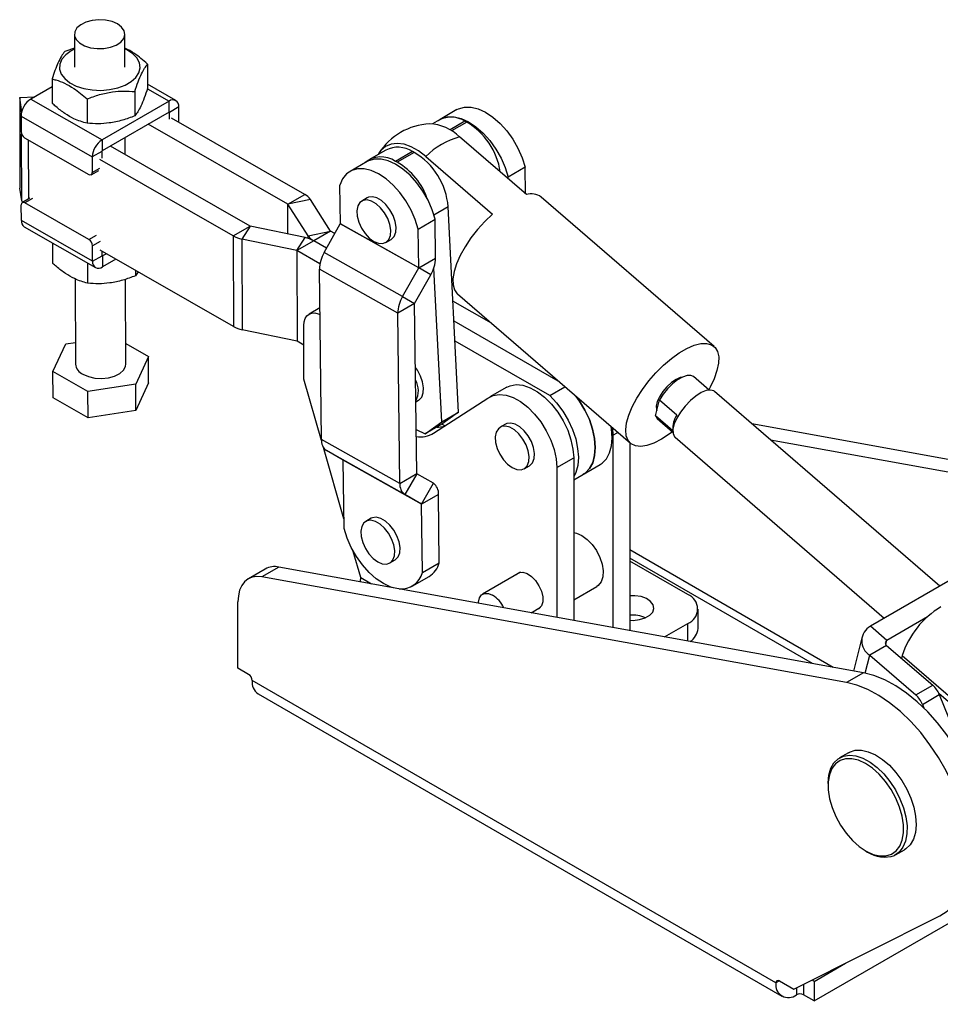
# Model space of a CAD drawing. Extents: x 64 to 763, y 53 to 567.
# Tile 1 of 9: x 121 to 304, y 82 to 278. Entities that reach past the tile are written whole.
import ezdxf

# ---------------------------------------------------------------- set-up
doc = ezdxf.new("R2010")
doc.units = 0
doc.header["$LTSCALE"] = 2
doc.layers.get('0').update_dxf_attribs({"linetype": 'CONTINUOUS'})

msp = doc.modelspace()

# ---------------------------------------------------------------- linework, layer by layer
at = {"color": 7, "linetype": 'CONTINUOUS'}
for p, q in [((132.31105, 274.764098), (132.332092, 268.219669)), ((142.332038, 268.25182), (142.310997, 274.796249)), ((132.319824, 272.035715), (130.394646, 271.355204)), ((146.815315, 268.859937), (146.830841, 264.029928)), ((127.854326, 265.897136), (127.869857, 261.067124)), ((127.859321, 264.344324), (123.635284, 261.90584)), ((152.445355, 261.613206), (146.828266, 264.831757)), ((121.43339, 262.218229), (124.450639, 262.376537)), ((121.811191, 259.73533), (121.43339, 262.218229)), ((121.43339, 262.218229), (121.491248, 244.221055)), ((123.635284, 261.90584), (137.777322, 253.802556)), ((134.7945, 261.920467), (134.810025, 257.090459)), ((144.274995, 263.401867), (144.29052, 258.57186)), ((151.07093, 261.476792), (137.777322, 253.802556)), ((151.0779, 259.308951), (151.07093, 261.476792)), ((153.022707, 260.349706), (151.148874, 259.267966)), ((153.032543, 257.288689), (153.022707, 260.349706)), ((121.697974, 258.533631), (135.840012, 250.430348)), ((121.697974, 258.533631), (121.707837, 255.465931)), ((121.857154, 259.526345), (121.811191, 259.73533)), ((151.0779, 259.308951), (137.784292, 251.634714)), ((151.153209, 257.918179), (151.148874, 259.267966)), ((178.027261, 242.9669), (151.542118, 258.142692)), ((208.232513, 259.810993), (204.873756, 257.872024)), ((174.668504, 241.027931), (146.936494, 256.918168)), ((204.792337, 257.796539), (203.362175, 256.970924)), ((210.173185, 257.328706), (209.820283, 257.507678)), ((122.417568, 254.242713), (135.1454, 246.94976)), ((142.387815, 250.902795), (142.376941, 254.285995)), ((222.007217, 242.965297), (208.761472, 254.406002)), ((137.777322, 253.802556), (137.784292, 251.634714)), ((167.173172, 236.700968), (139.441162, 252.591205)), ((137.713845, 251.512089), (135.840012, 250.430348)), ((135.840012, 250.430348), (135.849874, 247.362648)), ((137.713845, 251.512089), (137.718181, 250.162303)), ((194.088259, 251.791286), (190.729502, 249.852316)), ((199.390458, 251.486668), (196.031701, 249.547699)), ((199.74336, 251.307697), (196.384603, 249.368727)), ((199.74336, 251.307697), (199.390458, 251.486668)), ((202.043957, 250.528063), (215.289703, 239.087358)), ((163.814415, 234.761999), (137.329272, 249.93779)), ((190.374908, 249.502017), (187.01615, 247.563048)), ((196.384603, 249.368727), (196.031701, 249.547699)), ((221.754998, 248.364001), (218.39624, 246.425032)), ((221.818792, 243.128047), (221.754998, 248.364001)), ((135.642728, 246.901765), (137.127652, 247.758994)), ((218.400437, 246.080571), (218.39624, 246.425032)), ((121.869053, 241.738153), (121.491248, 244.221055)), ((185.077755, 237.133504), (184.983848, 244.841137)), ((174.668504, 241.027931), (178.027261, 242.9669)), ((190.408361, 242.290599), (189.347701, 241.678293)), ((259.260218, 212.821406), (224.944814, 242.460532)), ((121.764514, 237.836879), (121.754651, 240.904579)), ((123.446717, 242.222694), (121.961792, 241.365465)), ((135.186957, 234.024514), (122.45912, 241.31747)), ((179.127028, 241.981288), (174.670816, 241.02586)), ((178.692575, 234.766756), (174.670816, 241.02586)), ((183.14879, 235.722183), (179.127028, 241.981288)), ((208.560831, 199.798342), (206.481473, 240.528097)), ((135.906551, 229.733595), (121.764514, 237.836879)), ((122.34186, 236.573384), (136.483897, 228.4701)), ((163.814415, 234.761999), (167.173172, 236.700968)), ((167.176782, 236.699647), (165.532213, 234.133168)), ((178.074544, 234.409975), (167.176782, 236.699647)), ((181.867127, 231.462874), (185.075755, 237.126494)), ((200.630543, 228.401412), (185.075755, 237.126494)), ((200.632543, 228.408422), (185.077755, 237.133504)), ((200.538635, 236.116055), (203.897393, 238.055025)), ((203.991301, 230.347391), (203.897393, 238.055025)), ((163.814415, 234.761999), (163.872277, 216.764822)), ((178.692575, 234.766756), (183.14879, 235.722183)), ((183.151098, 235.720113), (179.792341, 233.781144)), ((184.002586, 235.232217), (183.151098, 235.720113)), ((200.632543, 228.408422), (200.538635, 236.116055)), ((127.95895, 233.354831), (127.971899, 229.326652)), ((135.906551, 229.733595), (135.896689, 232.801297)), ((176.429977, 231.843495), (165.532213, 234.133168)), ((165.532213, 234.133168), (165.590072, 216.135993)), ((176.429977, 231.843495), (178.074544, 234.409975)), ((179.792341, 233.781144), (176.433584, 231.842175)), ((182.350178, 232.315522), (179.792341, 233.781144)), ((194.109814, 233.429176), (195.170474, 234.041481)), ((135.906551, 229.733595), (137.780384, 230.815336)), ((163.872277, 216.764822), (137.387135, 231.940613)), ((137.780384, 230.815336), (137.777482, 231.716947)), ((138.634007, 231.226165), (137.851358, 230.774352)), ((137.851358, 230.774352), (137.858323, 228.606512)), ((176.429977, 231.843495), (176.487836, 213.846319)), ((176.433584, 231.842175), (176.491447, 213.844998)), ((181.019151, 229.214679), (176.433584, 231.842175)), ((197.421914, 222.737793), (181.867127, 231.462874)), ((134.899124, 229.378162), (134.912073, 225.349984)), ((140.52212, 230.144289), (137.858323, 228.606512)), ((200.632543, 228.408422), (203.991301, 230.347391)), ((144.389039, 227.928574), (144.392568, 226.831383)), ((144.944837, 227.610105), (144.392568, 226.831383)), ((196.469805, 219.401161), (180.915017, 228.126241)), ((181.326325, 194.367704), (180.915017, 228.126241)), ((197.421914, 222.737793), (200.630543, 228.401412)), ((199.830562, 221.347138), (203.039191, 227.010758)), ((203.039191, 227.010758), (200.630543, 228.401412)), ((205.202073, 197.859372), (203.645145, 228.355954)), ((132.467151, 226.209542), (132.521452, 209.319822)), ((142.521404, 209.35197), (142.467351, 226.164099)), ((207.415176, 226.071015), (207.21052, 226.247784)), ((197.421914, 222.737793), (199.830562, 221.347138)), ((208.341875, 223.238087), (242.657281, 193.598959)), ((199.828562, 221.340129), (196.469805, 219.401161)), ((200.239869, 187.58159), (199.828562, 221.340129)), ((215.05627, 217.438685), (207.437373, 221.804257)), ((181.008231, 220.475448), (178.866578, 219.239097)), ((196.881113, 185.642622), (196.469805, 219.401161)), ((177.830843, 206.334842), (177.830843, 216.949872)), ((228.345093, 205.960775), (207.640559, 217.824321)), ((214.9362, 217.507485), (214.934336, 217.544003)), ((176.487836, 213.846319), (165.590072, 216.135993)), ((128.040931, 207.854498), (130.581257, 213.312563)), ((130.581257, 213.312563), (132.507651, 213.613578)), ((142.508413, 213.392043), (147.001921, 210.817297)), ((177.830842, 213.077535), (176.491447, 213.844998)), ((226.636268, 203.076407), (207.843744, 213.844385)), ((147.001921, 210.817297), (144.4616, 205.359229)), ((147.018753, 205.581755), (147.001921, 210.817297)), ((134.981105, 203.877828), (128.040931, 207.854498)), ((128.057763, 202.618956), (128.040931, 207.854498)), ((144.4616, 205.359229), (134.981105, 203.877828)), ((144.478432, 200.123687), (144.4616, 205.359229)), ((147.018753, 205.581755), (144.478432, 200.123687)), ((181.335659, 194.130235), (177.830843, 206.334842)), ((252.903591, 206.683721), (252.858326, 206.722818)), ((258.264848, 204.167255), (255.186271, 206.826305)), ((134.997937, 198.642286), (134.981105, 203.877828)), ((218.116453, 204.739677), (214.757695, 202.800707)), ((226.636268, 203.076407), (229.662141, 204.823206)), ((304.05671, 165.276292), (259.356426, 203.885118)), ((134.997937, 198.642286), (128.057763, 202.618956)), ((200.06598, 201.853767), (200.620734, 202.17402)), ((203.60245, 195.606623), (214.366177, 202.539945)), ((247.665546, 199.032225), (248.445677, 202.213664)), ((248.445677, 202.213664), (251.877218, 199.249751)), ((144.478432, 200.123687), (134.997937, 198.642286)), ((205.202073, 197.859372), (208.560831, 199.798342)), ((208.560831, 199.798342), (205.246168, 197.389121)), ((247.759785, 200.819862), (248.043755, 200.57459)), ((201.88741, 195.450151), (205.202073, 197.859372)), ((205.246168, 197.389121), (201.88741, 195.450151)), ((205.824045, 197.037635), (205.228463, 197.378899)), ((217.876192, 197.398728), (216.815532, 196.786421)), ((251.072413, 196.089625), (247.665546, 199.032225)), ((247.99602, 198.501625), (251.0746, 195.842574)), ((266.747524, 197.50123), (337.65714, 184.673401)), ((200.133161, 196.339806), (201.88741, 195.450151)), ((239.077795, 196.690655), (239.175514, 195.214963)), ((196.881113, 185.642622), (181.326325, 194.367704)), ((239.175514, 195.214963), (239.175514, 157.052735)), ((242.534271, 193.705205), (242.534271, 156.445124)), ((251.512518, 194.803647), (293.053028, 158.924002)), ((270.477015, 194.279967), (334.298381, 182.73443)), ((185.790715, 178.616667), (181.718792, 192.79607)), ((197.90066, 183.444202), (182.345873, 192.169284)), ((185.646725, 190.263508), (182.345873, 192.169284)), ((201.201513, 181.538426), (185.646725, 190.263508)), ((201.203655, 181.533807), (185.648867, 190.258889)), ((185.814124, 176.6953), (185.648867, 190.258889)), ((228.035423, 188.783925), (231.39418, 190.722894)), ((231.39418, 190.722894), (231.39418, 158.460411)), ((196.881113, 185.642622), (200.239869, 187.58159)), ((200.242012, 187.576972), (197.90066, 183.444202)), ((203.542865, 185.671196), (200.242012, 187.576972)), ((221.577644, 188.537306), (222.638305, 189.149612)), ((228.035423, 188.783925), (228.035423, 159.068022)), ((231.39418, 186.354553), (236.644442, 189.385465)), ((201.201513, 181.538426), (203.542865, 185.671196)), ((338.359514, 185.078881), (290.276251, 157.321003)), ((201.201513, 181.538426), (197.90066, 183.444202)), ((204.562412, 183.472776), (201.203655, 181.533807)), ((204.727668, 169.909187), (204.562412, 183.472776)), ((201.368911, 167.970218), (201.203655, 181.533807)), ((191.182912, 178.718482), (190.122252, 178.106176)), ((189.14174, 166.947597), (187.64987, 172.142643)), ((194.884365, 169.857062), (195.945024, 170.469368)), ((254.023178, 163.578938), (242.534272, 170.211342)), ((170.181178, 168.657057), (166.822419, 166.718087)), ((172.885042, 169.044946), (169.526283, 167.105976)), ((288.891474, 148.058926), (172.885042, 169.044946)), ((201.368911, 167.970218), (204.727668, 169.909187)), ((285.532715, 146.119956), (169.526283, 167.105976)), ((189.144547, 166.94224), (189.14174, 166.947597)), ((199.336608, 165.248305), (202.695366, 167.187274)), ((220.828768, 168.011165), (213.309243, 163.670235)), ((231.39418, 162.563757), (235.986506, 165.21485)), ((164.750945, 148.985276), (164.750945, 162.139638)), ((222.936314, 159.990472), (224.828443, 161.082775)), ((256.073429, 156.842941), (256.073429, 160.721509)), ((301.636575, 159.181523), (293.536215, 154.505285)), ((249.410432, 155.2012), (254.023177, 157.864081)), ((293.536215, 154.505285), (290.276251, 157.321003)), ((288.637974, 155.28191), (286.952795, 148.409639)), ((293.515418, 153.504299), (290.156662, 151.565331)), ((293.515418, 153.504299), (302.654245, 145.610851)), ((290.156662, 151.565331), (299.295489, 143.671882)), ((296.593721, 151.50259), (296.460758, 150.960331)), ((296.593721, 151.50259), (375.519163, 83.33259)), ((166.872266, 147.760663), (164.750945, 148.985276)), ((271.524067, 86.529928), (167.579373, 146.535923)), ((288.891474, 148.058926), (285.532715, 146.119956)), ((299.295489, 143.671882), (302.654245, 145.610851)), ((168.770472, 143.903312), (272.715166, 83.897317)), ((300.601778, 141.804384), (303.960534, 143.743353)), ((375.26329, 82.289102), (303.871059, 143.952466)), ((303.960534, 143.743353), (309.246455, 130.560771)), ((300.601778, 141.804384), (300.875143, 141.122635)), ((285.945817, 132.218142), (284.178052, 131.197633)), ((281.876118, 126.109837), (281.876123, 125.701629)), ((289.379073, 112.70473), (289.732564, 112.500597)), ((295.289647, 111.949698), (297.057413, 112.970207)), ((279.125467, 82.95738), (313.14175, 102.594562)), ((275.108366, 85.277292), (304.061313, 99.839917)), ((279.125467, 86.835947), (285.340496, 90.423808)), ((272.231175, 86.938259), (275.108366, 85.277292)), ((279.125467, 86.835947), (278.697929, 87.08276)), ((279.125467, 86.835947), (279.125467, 82.95738)), ((279.125467, 82.95738), (277.004148, 84.181991))]:
    msp.add_line(p, q, dxfattribs=at)
at = {"color": 8, "linetype": 'CONTINUOUS'}
for p, q in [((146.794889, 263.926932), (151.07093, 261.476792)), ((121.811191, 259.73533), (121.929592, 259.741541)), ((121.812371, 259.369238), (121.811191, 259.73533)), ((151.077619, 259.308794), (151.148874, 259.267966)), ((209.820283, 257.507678), (206.848952, 255.792365)), ((210.173185, 257.328706), (207.170618, 255.595361)), ((121.869053, 241.738153), (121.826585, 254.947486)), ((123.23848, 242.10248), (123.20089, 253.793876)), ((135.849874, 247.362648), (137.334799, 248.219876)), ((123.944044, 242.174699), (122.45912, 241.31747)), ((174.687491, 235.121611), (174.668504, 241.027931)), ((174.689798, 235.121126), (174.670816, 241.02586)), ((206.481473, 240.528097), (203.661114, 238.899939)), ((135.186957, 234.024514), (136.671882, 234.881742)), ((178.694237, 234.249977), (178.692575, 234.766756)), ((137.381613, 233.658525), (135.896689, 232.801297)), ((137.851358, 230.774352), (137.780383, 230.81502)), ((239.175514, 195.214963), (240.141008, 195.77233)), ((282.926544, 149.138006), (242.534271, 172.455969)), ((278.806929, 149.88326), (242.534272, 170.823019)), ((189.14174, 166.947597), (191.269865, 165.719057)), ((254.023177, 154.366736), (254.023177, 157.864081)), ((293.339842, 153.704458), (293.536215, 154.505285)), ((289.278332, 147.983427), (290.156662, 151.565331)), ((272.231288, 86.938198), (271.524067, 86.529928)), ((277.004148, 86.230824), (277.004148, 84.181991)), ((275.589931, 85.519512), (275.589931, 84.181991))]:
    msp.add_line(p, q, dxfattribs=at)
at = {"color": 7, "linetype": 'CONTINUOUS', "flags": 128}
for points in [[(140.846557, 276.821194), (139.761583, 277.292066), (138.49486, 277.576643), (137.140337, 277.65382), (135.798475, 277.51787), (134.568791, 277.178877), (133.542485, 276.661986), (132.795674, 276.005528), (132.383748, 275.25819), (132.337253, 274.475402), (132.659644, 273.715214), (133.327003, 273.034011), (134.289842, 272.482311), (135.476745, 272.101037), (136.799687, 271.91846), (138.160558, 271.948121), (139.458416, 272.187827), (140.59702, 272.61979), (141.491912, 273.211981), (142.076728, 273.920478), (142.308094, 274.692734), (142.168849, 275.471474), (141.669323, 276.198946), (140.846557, 276.821194)], [(132.320546, 271.811374), (131.675252, 271.477056), (130.591447, 270.699263), (129.822827, 269.806278), (129.405329, 268.839857), (129.358481, 267.845185), (129.684468, 266.868776), (130.368047, 265.956286), (131.377252, 265.150383), (132.664903, 264.488746), (134.170782, 264.002314), (135.824481, 263.713833), (137.54867, 263.636793), (139.262735, 263.774792), (140.886523, 264.121382), (142.344106, 264.660355), (143.567333, 265.366509), (144.499007, 266.206825), (145.095561, 267.142011), (145.329101, 268.128341), (145.188714, 269.119689), (144.680954, 270.069708), (143.82957, 270.933971), (142.674369, 271.672069), (142.320492, 271.843525)], [(208.232513, 259.810993), (208.544027, 259.972416), (209.718003, 260.310305), (211.030242, 260.309785), (212.438505, 259.970875), (213.897459, 259.304479), (215.360143, 258.332052), (216.779471, 257.084895), (218.109757, 255.603154), (219.30818, 253.934523), (220.336163, 252.132721), (221.160615, 250.255737), (221.754998, 248.364001)], [(204.508626, 257.632758), (205.18527, 258.033447), (206.359245, 258.371335), (207.671485, 258.370815), (209.079748, 258.031906), (210.538702, 257.36551), (212.001386, 256.393083), (213.420714, 255.145925), (214.751, 253.664185), (215.949423, 251.995554), (216.977405, 250.193752), (217.801858, 248.316768), (218.39624, 246.425032)], [(202.043957, 250.528063), (200.609807, 251.616238), (199.158308, 252.422895), (197.733564, 252.923524), (196.378864, 253.102914), (195.135371, 252.955613), (194.040867, 252.4861), (193.128609, 251.708635), (192.567181, 250.913188)], [(203.897393, 238.055025), (203.30301, 239.946761), (202.478558, 241.823745), (201.450575, 243.625547), (200.252152, 245.294178), (198.921866, 246.775918), (197.502538, 248.023076), (196.039854, 248.995503), (194.5809, 249.661899), (193.172637, 250.000809), (191.860397, 250.001329), (190.686422, 249.66344), (190.374908, 249.502017)], [(200.538635, 236.116055), (199.944252, 238.007792), (199.1198, 239.884775), (198.091817, 241.686578), (196.893395, 243.355209), (195.563109, 244.836949), (194.143781, 246.084107), (192.681097, 247.056534), (191.222143, 247.72293), (189.813879, 248.061839), (188.50164, 248.062359), (187.327664, 247.724471), (186.329742, 247.059049), (185.539995, 246.087513), (184.983848, 244.841137)], [(195.170474, 234.041481), (195.250577, 234.090948), (195.779456, 234.650839), (196.086576, 235.471436), (196.149162, 236.491881), (195.962571, 237.636489), (195.540642, 238.820373), (194.914666, 239.955728), (194.131071, 240.95835), (193.247972, 241.753876), (192.330863, 242.283312), (191.447763, 242.507391), (190.664168, 242.409488), (190.408361, 242.290599)], [(121.869053, 241.738153), (121.923253, 241.501483), (121.969448, 241.369885)], [(191.728757, 233.664959), (192.637324, 233.284662), (193.478506, 233.220981), (194.189917, 233.478642), (194.718796, 234.038533), (195.025917, 234.85913), (195.088503, 235.879575), (194.901911, 237.024183), (194.479982, 238.208067), (193.854006, 239.343422), (193.070411, 240.346044), (192.187312, 241.14157), (191.270203, 241.671006), (190.387103, 241.895085), (189.603509, 241.797182), (188.977533, 241.384563), (188.555604, 240.687829), (188.369012, 239.758655), (188.431597, 238.66595), (188.738719, 237.490758), (189.267597, 236.320237), (189.979008, 235.241198), (190.820191, 234.333671), (191.728757, 233.664959)], [(215.289703, 239.087358), (213.766559, 237.629392), (212.326002, 236.034197), (211.009387, 234.34757), (209.85451, 232.617934), (208.894527, 230.894939), (208.156995, 229.228048), (207.663088, 227.66512), (207.426986, 226.251015), (207.455466, 225.026335), (207.747709, 224.026234), (208.295328, 223.279426), (208.341875, 223.238087)], [(177.830843, 216.949872), (177.898776, 217.707151), (178.099969, 218.356892), (178.426686, 218.874128), (178.866375, 219.23898), (179.402138, 219.437427), (180.013386, 219.461844), (180.676627, 219.311292), (181.024138, 219.169953)], [(248.796719, 194.393251), (247.310147, 193.643941), (245.928539, 193.169836), (244.69164, 192.984573), (243.635037, 193.093481), (242.789121, 193.49343), (242.178231, 194.172911), (241.819941, 195.112378), (241.724558, 196.284804), (241.894826, 197.65646), (242.325845, 199.187889), (243.00522, 200.835029), (243.913402, 202.5505), (245.024265, 204.284947), (246.305854, 205.988476), (247.721297, 207.612078), (249.229875, 209.109046), (250.788191, 210.436313), (252.351412, 211.555701), (253.874569, 212.435001), (255.313846, 213.048918), (256.627832, 213.379796), (257.778731, 213.418111), (258.73343, 213.162763), (259.464465, 212.621098), (259.950807, 211.808697), (260.178464, 210.748932), (260.140885, 209.472292), (259.839155, 208.015501), (259.281952, 206.420471), (258.485303, 204.733087), (258.204657, 204.219244)], [(133.985892, 207.294876), (135.070872, 206.824001), (136.337594, 206.539424), (137.692117, 206.462248), (139.033979, 206.598198), (140.263663, 206.937189), (141.289969, 207.454082), (142.03678, 208.110538), (142.448706, 208.857878), (142.521404, 209.35197)], [(200.620734, 202.17402), (200.700838, 202.223484), (201.229716, 202.783375), (201.536838, 203.603973), (201.599423, 204.624417), (201.412832, 205.769026), (200.990902, 206.95291), (200.364927, 208.088265), (199.983558, 208.618613)], [(218.116453, 204.739677), (218.771442, 205.036862), (219.986742, 205.252539), (221.32849, 205.118429), (222.749938, 204.639206), (224.201561, 203.831566), (225.632783, 202.723649), (226.993737, 201.354055), (228.237007, 199.770503), (229.319275, 198.028167), (230.202833, 196.187752), (230.856898, 194.313379), (231.25868, 192.470356), (231.39418, 190.722894)], [(251.707799, 206.264868), (250.800912, 205.635111), (249.90681, 204.808904), (249.097932, 203.853176), (248.439806, 202.845356), (247.985747, 201.867093), (247.772547, 200.997639), (247.817471, 200.307433), (247.920656, 200.072583)], [(255.186271, 206.826305), (254.649138, 207.070253), (253.904401, 207.042943), (253.011714, 206.735565), (252.028171, 206.167778), (251.016676, 205.375895), (250.041923, 204.410565), (249.166256, 203.333525), (248.445677, 202.213664)], [(253.036761, 206.747171), (252.554004, 206.64715), (251.707799, 206.264868)], [(214.366177, 202.539945), (215.412685, 203.097893), (216.627985, 203.313569), (217.969733, 203.17946), (219.391181, 202.700237), (220.842804, 201.892597), (222.274025, 200.784679), (223.63498, 199.415085), (224.87825, 197.831533), (225.960518, 196.089197), (226.844075, 194.248782), (227.498141, 192.37441), (227.899922, 190.531386), (228.035423, 188.783925)], [(259.356426, 203.885118), (259.226441, 203.981256), (258.570216, 204.173772), (257.716959, 204.062841), (256.720284, 203.65543), (255.642819, 202.977141), (254.552262, 202.070592), (253.517136, 200.992745), (252.602484, 199.811327), (251.865779, 198.600565), (251.353305, 197.436543), (251.097266, 196.392397), (251.11375, 195.533736), (251.40172, 194.914511), (251.512518, 194.803647)], [(226.636268, 203.076407), (227.987746, 201.637653), (229.215564, 200.002015), (230.2802, 198.22214), (231.147384, 196.355324), (231.789201, 194.461658), (232.18499, 192.6021), (232.322014, 190.836506), (232.195859, 189.221711), (231.810587, 187.809695), (231.394181, 186.96845)], [(233.285685, 187.446496), (233.678998, 187.706786), (234.537357, 188.584879), (235.169344, 189.748664), (235.554616, 191.160681), (235.680771, 192.775475), (235.543747, 194.541069), (235.147958, 196.400628), (234.506141, 198.294294), (233.638957, 200.161109), (232.574321, 201.940984), (231.885974, 202.902423)], [(231.95458, 202.811981), (232.574321, 201.940984), (233.638957, 200.161109), (234.506141, 198.294294), (235.147958, 196.400628), (235.543747, 194.541069), (235.680771, 192.775475), (235.554616, 191.160681), (235.169344, 189.748664), (234.537357, 188.584879), (233.678998, 187.706786), (233.285685, 187.446496)], [(222.638305, 189.149612), (222.718409, 189.199077), (223.247287, 189.758968), (223.554409, 190.579565), (223.616994, 191.60001), (223.430403, 192.744618), (223.008474, 193.928502), (222.382498, 195.063857), (221.598903, 196.066478), (220.715802, 196.862008), (219.798695, 197.391443), (218.915595, 197.615519), (218.132, 197.517617), (217.876192, 197.398728)], [(247.665546, 199.032225), (247.983997, 198.512183), (247.99602, 198.501625)], [(204.27394, 196.827864), (204.546795, 196.828778), (205.791452, 197.016641)], [(219.196588, 188.773088), (220.105155, 188.39279), (220.946337, 188.32911), (221.657748, 188.58677), (222.186627, 189.146661), (222.493748, 189.967259), (222.556334, 190.987703), (222.369743, 192.132312), (221.947813, 193.316196), (221.321838, 194.45155), (220.538242, 195.454172), (219.655142, 196.249702), (218.738035, 196.779136), (217.854934, 197.003213), (217.071339, 196.905311), (216.445364, 196.492692), (216.023434, 195.795958), (215.836843, 194.866783), (215.899429, 193.774079), (216.20655, 192.598886), (216.735428, 191.428365), (217.44684, 190.349327), (218.288022, 189.441798), (219.196588, 188.773088)], [(236.644442, 189.385465), (237.037755, 189.645755), (237.896114, 190.523848), (238.528101, 191.687634), (238.913373, 193.09965), (239.039528, 194.714445), (238.902504, 196.480038), (238.834134, 196.901111)], [(251.014409, 195.894562), (250.345488, 195.396207), (248.796719, 194.393251)], [(192.503308, 170.092842), (193.411874, 169.712546), (194.253057, 169.648864), (194.964468, 169.906525), (195.493346, 170.466416), (195.800468, 171.287013), (195.863053, 172.307458), (195.676462, 173.452066), (195.254532, 174.635951), (194.628557, 175.771305), (193.844962, 176.773927), (192.961862, 177.569457), (192.044754, 178.098892), (191.161654, 178.322968), (190.378058, 178.225066), (189.752083, 177.812447), (189.330153, 177.115712), (189.143563, 176.186538), (189.206148, 175.093833), (189.51327, 173.918641), (190.042148, 172.74812), (190.753559, 171.669081), (191.594742, 170.761554), (192.503308, 170.092842)], [(195.945024, 170.469368), (196.025128, 170.518831), (196.554006, 171.078722), (196.861127, 171.899319), (196.923713, 172.919764), (196.737122, 174.064372), (196.315192, 175.248256), (195.689217, 176.383611), (194.905622, 177.386233), (194.022521, 178.181763), (193.105414, 178.711198), (192.222314, 178.935274), (191.438718, 178.837372), (191.182912, 178.718482)], [(195.651003, 164.92649), (195.130616, 165.088426), (193.671662, 165.754822), (192.208978, 166.727249), (190.78965, 167.974406), (189.459364, 169.456147), (188.260941, 171.124775), (187.232958, 172.92658), (186.408506, 174.803561), (185.814124, 176.6953)], [(231.39418, 175.871497), (231.931649, 175.765566), (232.98675, 175.310386)], [(232.98675, 175.310386), (234.041852, 174.547372), (235.030658, 173.52446), (235.891037, 172.30593), (236.56893, 170.968341), (237.021741, 169.595741), (237.221019, 168.274378), (237.154241, 167.087275), (236.825607, 166.109021), (236.255761, 165.401085), (235.986506, 165.21485)], [(219.928696, 167.491565), (219.983189, 167.555885), (220.570986, 167.948095), (221.319395, 168.015015), (222.161916, 167.750699), (223.023688, 167.178632), (223.828138, 166.349648), (224.503787, 165.337403), (224.990602, 164.23184), (225.245326, 163.131192), (225.245326, 162.133261), (224.990602, 161.326714), (224.503787, 160.783215), (223.92837, 160.563173)], [(169.526283, 167.105976), (168.521201, 167.184277), (167.595278, 167.043701), (166.770722, 166.687618), (166.067308, 166.124568), (165.501904, 165.368054), (165.088072, 164.436216), (164.835735, 163.351406), (164.750945, 162.139638)], [(212.480901, 161.881898), (212.488562, 162.078371), (212.676173, 162.919252), (213.097727, 163.519049), (213.715771, 163.824471), (214.475387, 163.808379), (215.309081, 163.472203)], [(242.534271, 158.4912), (243.221934, 158.473854), (244.466707, 158.609819), (245.586758, 158.951553), (246.482562, 159.468689), (247.074526, 160.115281), (247.31005, 160.833873), (247.168206, 161.560617), (246.6616, 162.230937), (245.835244, 162.785274), (244.762562, 163.174371), (243.53887, 163.363657), (242.534272, 163.360022)], [(307.859315, 102.015875), (308.916485, 102.734634), (310.216525, 103.994927), (311.302028, 105.542158), (312.15782, 107.354717), (312.771941, 109.407281), (313.135827, 111.671165), (313.244376, 114.11475), (313.096082, 116.70389), (312.693011, 119.402416), (312.04081, 122.172618), (311.148571, 124.975802), (310.028772, 127.772801), (308.697047, 130.524541), (307.172016, 133.19257), (305.474973, 135.73962), (303.629626, 138.130108), (301.661769, 140.330627), (299.598891, 142.310436), (297.469812, 144.041875), (295.304275, 145.500757), (293.132532, 146.6667), (290.984929, 147.523414), (288.891474, 148.058926)], [(304.061313, 99.839917), (305.557726, 100.795664), (306.857767, 102.055956), (307.943269, 103.603188), (308.799061, 105.415747), (309.413183, 107.468311), (309.777068, 109.732195), (309.885617, 112.17578), (309.737324, 114.76492), (309.334252, 117.463446), (308.682051, 120.233648), (307.789813, 123.036832), (306.670013, 125.833831), (305.338288, 128.585571), (303.813257, 131.2536), (302.116215, 133.80065), (300.270867, 136.191138), (298.30301, 138.391657), (296.240133, 140.371465), (294.111053, 142.102905), (291.945516, 143.561787), (289.773773, 144.72773), (287.62617, 145.584444), (285.532715, 146.119956)], [(281.876118, 126.109837), (281.877108, 126.253097), (282.025613, 127.785044), (282.421856, 129.117357), (283.053121, 130.207206), (283.899114, 131.019563), (284.932628, 131.528328), (286.120463, 131.717139), (287.424445, 131.579924), (288.802636, 131.12111), (290.210762, 130.35543), (291.603568, 129.307493), (292.936273, 128.010988), (294.166044, 126.507585), (295.253369, 124.845596), (296.163288, 123.078448), (296.866561, 121.262934), (297.340587, 119.457405), (297.570118, 117.719898), (297.547791, 116.106252), (297.274311, 114.668336), (296.758476, 113.452363), (296.01687, 112.497411), (295.073318, 111.834179), (295.073318, 111.834179)], [(294.479516, 112.0683), (295.404324, 112.724659), (296.123992, 113.675409), (296.614012, 114.888173), (296.857694, 116.321656), (296.846747, 117.927036), (296.581527, 119.649653), (296.071087, 121.430835), (295.3328, 123.20993), (294.391809, 124.926354), (293.280154, 126.521656), (292.035695, 127.94151), (290.700809, 129.137564), (289.320953, 130.069089), (287.94312, 130.704361), (286.614219, 131.021752), (285.379527, 131.010443), (284.281064, 130.670831), (283.356257, 130.014472), (282.636589, 129.063722), (282.146569, 127.850958), (281.902886, 126.417476), (281.913844, 124.81209), (282.179053, 123.089478), (282.689494, 121.308296), (283.42778, 119.529201), (284.368772, 117.812778), (285.480427, 116.217475), (286.724897, 114.797615), (288.059782, 113.601561), (289.439638, 112.670037), (290.817472, 112.034764), (292.146362, 111.717379), (293.381054, 111.728689), (294.479516, 112.0683)], [(285.945817, 132.218142), (286.162147, 132.33366), (287.27731, 132.683858), (288.52825, 132.709763), (289.874757, 132.410544), (291.273548, 131.795822), (292.679672, 130.885349), (294.047938, 129.708388), (295.334355, 128.302776), (296.497587, 126.713682), (297.50025, 124.992181), (298.310101, 123.193612), (298.901126, 121.375774), (299.254328, 119.597096), (299.358346, 117.914748), (299.209842, 116.382802), (298.813598, 115.050488), (298.182333, 113.96064), (297.33634, 113.148282), (297.057413, 112.970207)]]:
    msp.add_lwpolyline(points, dxfattribs=at)
at = {"color": 7, "linetype": 'CONTINUOUS'}
for centre, radius, start, end in [((125.906911, 258.358216), 4.212591, 122.63239185, 177.61347132), ((151.83081, 260.539187), 1.206864, 350.96705913, 129.02295202), ((151.105532, 259.274856), 0.043886, 350.96722624, 129.02300262), ((207.044819, 253.100564), 5.208248, 57.79854185, 115.62528241), ((203.397598, 244.290013), 12.7, 92.73362447, 147.26099899), ((202.521065, 248.127359), 8.852346, 45.17499702, 88.24677317), ((203.082368, 245.377708), 13.89626, 8.54194053, 59.31831615), ((123.242863, 255.539072), 1.536768, 182.72796402, 237.51812899), ((213.066126, 239.192176), 15.81109, 105.79852084, 134.19610263), ((140.048949, 250.254933), 4.212591, 122.63239185, 177.61347132), ((196.472418, 246.992582), 5.358336, 57.00406572, 116.41974046), ((137.866851, 251.505737), 0.153138, 122.62344714, 177.62270237), ((193.184323, 245.323755), 5.094042, 56.01593161, 129.56558082), ((192.742801, 239.436057), 13.782005, 4.54469178, 59.47267394), ((189.570118, 237.671731), 13.537242, 18.4453662, 59.77560081), ((135.419246, 247.289955), 0.43672, 231.16710024, 9.5815388), ((176.540308, 240.20135), 3.139951, 34.53209958, 61.73442282), ((222.966271, 239.746337), 3.358793, 53.90941829, 106.59084654), ((122.185275, 240.977278), 0.436717, 51.16686158, 189.58249651), ((174.66536, 241.022096), 0.006628, 34.60379655, 61.68704732), ((123.119821, 237.692523), 1.362973, 173.92024413, 235.19519874), ((167.179222, 236.711902), 0.012496, 241.0430846, 258.73860201), ((185.063447, 237.133796), 0.014311, 329.32112349, 358.83181879), ((166.684755, 239.942303), 5.922364, 241.00972576, 258.77814615), ((181.279305, 236.546707), 3.139968, 214.53217473, 241.73435118), ((183.154217, 235.725914), 0.006586, 214.51242992, 241.7419649), ((134.361634, 232.728139), 1.536798, 2.72854794, 57.51756053), ((176.92199, 228.60081), 5.922396, 61.00977252, 78.77809711), ((137.823726, 230.808446), 0.043886, 170.96672046, 309.02442917), ((176.427561, 231.831301), 0.01243, 61.01430357, 78.79166594), ((187.742181, 227.982266), 6.828682, 149.35587523, 178.79189356), ((137.098444, 229.544113), 1.20686, 170.96693451, 309.02304311), ((197.164119, 230.491371), 6.8287, 329.35591076, 358.79185274), ((200.6182, 228.408724), 0.014347, 329.35876274, 358.79417954), ((203.296975, 219.257185), 6.828688, 149.35589445, 178.79188652), ((199.84291, 221.339824), 0.014352, 149.35824877, 178.77981727), ((166.742626, 221.945159), 5.922398, 241.009807, 258.77809764), ((176.485413, 213.834108), 0.01245, 61.01357541, 78.77680615), ((134.98708, 209.560948), 2.47739, 185.58548273, 246.16336727), ((196.211003, 204.035492), 4.350704, 332.32630113, 29.06978764), ((255.760027, 196.591153), 4.705779, 145.60017498, 185.39243001), ((201.006882, 199.870705), 4.991931, 260.11672664, 301.32907891), ((183.770378, 194.165543), 2.4524, 175.27151785, 234.48882337), ((185.643731, 190.259313), 0.005154, 355.28281311, 54.48130447), ((200.245009, 187.581168), 0.005157, 175.30821865, 234.46802285), ((199.325167, 185.44046), 2.4524, 175.2715167, 234.48879349), ((202.11836, 183.674937), 2.452399, 355.27151888, 54.48882712), ((201.198525, 181.534234), 0.005148, 355.24410784, 54.51508659), ((172.055089, 165.212428), 3.921353, 77.78095629, 118.54660908), ((200.289575, 171.103207), 4.595906, 301.56488261, 344.94176539), ((186.556531, 166.997543), 2.588606, 340.4302375, 358.77583908), ((197.193933, 169.005725), 4.301478, 264.15606789, 346.07020165), ((212.121958, 158.431717), 5.963577, 25.19755026, 57.69463768), ((252.938687, 160.721509), 3.056308, 290.78342191, 69.21655168), ((313.374876, 146.025763), 17.652274, 121.04841288, 161.92499177), ((243.089405, 152.838825), 6.665785, 67.25686577, 94.77718604), ((252.751071, 157.128413), 3.334599, 301.41038554, 355.08895285), ((291.936124, 154.407436), 3.353215, 119.67038286, 237.94902232), ((293.82489, 153.998578), 0.583168, 119.67061606, 237.94893013), ((166.044167, 146.466063), 1.536794, 2.60543731, 57.39474769), ((170.327325, 146.193451), 2.769211, 172.89597154, 235.79184394), ((299.375704, 141.926943), 4.931532, 21.61239345, 48.33210762), ((296.016948, 139.987974), 4.931532, 21.61239345, 48.33210762), ((293.076895, 117.568533), 6.071945, 236.57918277, 289.19563473), ((274.002745, 86.127848), 2.511079, 170.78598931, 309.20325894), ((271.955141, 86.599852), 0.436709, 50.79636802, 189.21364438), ((276.297039, 82.817265), 1.537037, 62.6098965, 117.3901035)]:
    msp.add_arc(centre, radius, start, end, dxfattribs=at)
for points, knots in [([(146.815315, 268.859937), (145.947561, 269.590228), (144.505109, 270.804175), (142.969265, 271.744305), (142.354202, 271.976355), (142.320022, 271.98925)], [0, 0, 0, 0, 0.5878032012, 0.9770934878, 1, 1, 1, 1]), ([(130.394646, 271.355204), (130.173589, 271.060863), (129.726681, 270.465797), (129.06582, 269.179483), (128.435119, 267.628297), (128.049103, 266.477704), (127.854326, 265.897136)], [0, 0, 0, 0, 0.2646050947, 0.5349477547, 0.7653431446, 1, 1, 1, 1]), ([(144.274995, 263.401867), (144.494899, 264.054971), (144.939476, 265.375339), (145.599483, 266.926989), (146.231431, 268.088713), (146.619502, 268.601297), (146.815315, 268.859937)], [0, 0, 0, 0, 0.2646050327, 0.5349478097, 0.7653433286, 1, 1, 1, 1]), ([(127.854326, 265.897136), (128.105923, 265.832851), (128.926246, 265.623253), (130.365117, 265.081933), (132.465219, 263.91082), (133.925113, 262.663351), (134.7945, 261.920467)], [0, 0, 0, 0, 0.1113113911, 0.3629258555, 0.6206141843, 1, 1, 1, 1]), ([(146.830841, 264.029928), (146.610937, 263.376825), (146.166359, 262.056457), (145.506353, 260.504806), (144.874405, 259.343082), (144.486334, 258.830499), (144.29052, 258.57186)], [0, 0, 0, 0, 0.2646050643, 0.5349478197, 0.7653433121, 1, 1, 1, 1]), ([(134.7945, 261.920467), (135.616762, 262.228424), (137.279119, 262.851015), (139.743424, 263.368812), (142.100168, 263.542245), (143.545637, 263.448945), (144.274995, 263.401867)], [0, 0, 0, 0, 0.2646047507, 0.5349477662, 0.76534312, 1, 1, 1, 1]), ([(134.810025, 257.090459), (133.942216, 257.342955), (132.499673, 257.762675), (130.400039, 258.99206), (128.958522, 260.098398), (128.121965, 260.842791), (127.869857, 261.067124)], [0, 0, 0, 0, 0.37938394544, 0.63064281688, 0.88868910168, 1, 1, 1, 1]), ([(144.29052, 258.57186), (143.468258, 258.263903), (141.805901, 257.64131), (139.341596, 257.123514), (136.984852, 256.950082), (135.539383, 257.043381), (134.810025, 257.090459)], [0, 0, 0, 0, 0.26460472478, 0.53494775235, 0.76534312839, 1, 1, 1, 1]), ([(134.912073, 225.349984), (134.044263, 225.60248), (132.60172, 226.0222), (130.502084, 227.251588), (129.060567, 228.357925), (128.224008, 229.102319), (127.971899, 229.326652)], [0, 0, 0, 0, 0.3793844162, 0.6306423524, 0.8886891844, 1, 1, 1, 1]), ([(144.392568, 226.831383), (143.570304, 226.523429), (141.907945, 225.900842), (139.443644, 225.383038), (137.0869, 225.209606), (135.641431, 225.302906), (134.912073, 225.349984)], [0, 0, 0, 0, 0.264605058, 0.5349477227, 0.7653430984, 1, 1, 1, 1])]:
    msp.add_open_spline(points, degree=3, knots=knots, dxfattribs=at)

doc.saveas('drawing.dxf')
